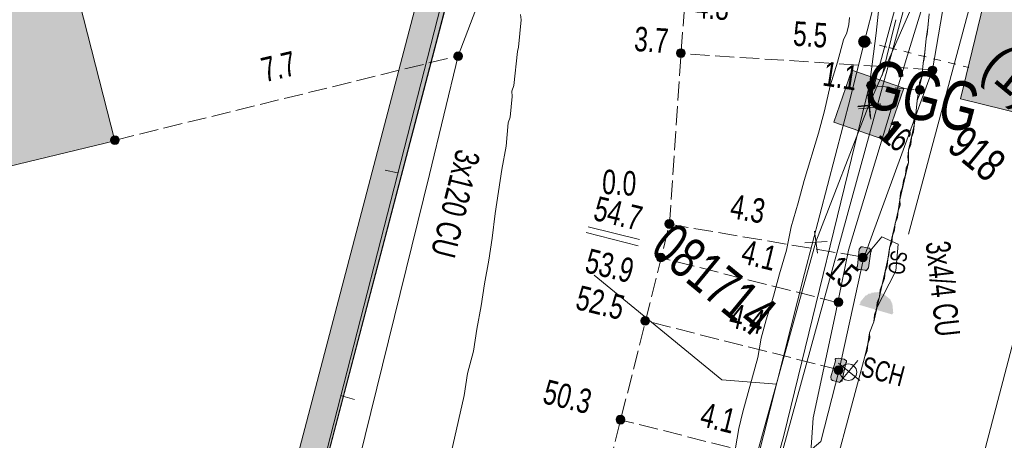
# Model space of a CAD drawing. Header units: metres. Extents: x -740 to 758, y -633 to 854.
# Tile 72 of 256: x -484 to -462, y -14 to -5. Entities that reach past the tile are written whole.
import ezdxf

# ---------------------------------------------------------------- set-up
doc = ezdxf.new("R2010")
doc.units = ezdxf.units.M
doc.header["$MEASUREMENT"] = 0
doc.linetypes.add('166_166', pattern=[0.3328, 0.1664, -0.1664])
doc.linetypes.add('416_125', pattern=[0.5408, 0.416, -0.1248])
for name, color, linetype in [('Gas.LOVION', 7, 'Continuous'), ('Grundkarte.LOVION', 7, 'Continuous'), ('Grundkarte_Text.LOVION', 7, 'Continuous'), ('Strom.LOVION', 7, 'Continuous'), ('StromBemass.LOVION', 7, 'Continuous'), ('Telko.LOVION', 7, 'Continuous'), ('Wasser.LOVION', 7, 'Continuous')]:
    doc.layers.add(name, color=color, linetype=linetype)
doc.styles.add('ERSTELLTER_STIL_1', font='arial.ttf')

msp = doc.modelspace()

# ---------------------------------------------------------------- hatches: boundary and pattern name
at = {"layer": 'Grundkarte.LOVION', "linetype": 'Continuous', "lineweight": 18}
for color, points in [(254, [(-479.165, -22.554), (-472.727, 1.987), (-474.621, 4.727), (-475.178, 4.377), (-473.424, 1.859), (-479.773, -22.377)]), (9, [(-492.285, -9.886), (-481.602, -7.305), (-483.807, 1.347), (-494.464, -1.203)]), (254, [(-463.189, -6.391), (-457.859, -7.702), (-457.133, -4.853), (-462.495, -3.515)])]:
    msp.add_hatch(color=color, dxfattribs=at).paths.add_polyline_path(points)
at = {"layer": 'Strom.LOVION', "linetype": 'Continuous', "lineweight": 13}
for points in [[(-465.396, -9.666), (-465.433, -10.039), (-465.447, -10.055), (-465.444, -10.084), (-465.412, -10.111), (-465.382, -10.108), (-465.262, -10.126), (-465.246, -10.139), (-465.193, -10.075), (-465.14, -9.715), (-465.127, -9.699), (-465.159, -9.672), (-465.162, -9.643), (-465.191, -9.646), (-465.327, -9.615), (-465.356, -9.618)], [(-465.396, -10.878), (-464.681, -11.088), (-464.654, -11.056), (-464.674, -10.851), (-464.69, -10.838), (-464.693, -10.809), (-464.709, -10.796), (-464.712, -10.766), (-464.873, -10.634), (-464.902, -10.637), (-464.918, -10.624), (-464.947, -10.627), (-464.979, -10.6), (-465.126, -10.615), (-465.139, -10.631), (-465.198, -10.637), (-465.224, -10.669), (-465.253, -10.672), (-465.372, -10.816), (-465.369, -10.845)], [(-465.768, -12.51), (-465.685, -12.147), (-465.672, -12.131), (-465.675, -12.102), (-465.723, -12.062), (-465.843, -12.044), (-465.902, -12.05), (-465.915, -12.066), (-465.912, -12.096), (-466.011, -12.445), (-466.005, -12.504), (-465.973, -12.53), (-465.837, -12.561), (-465.821, -12.574), (-465.795, -12.542), (-465.765, -12.539)]]:
    msp.add_hatch(color=7, dxfattribs=at).paths.add_polyline_path(points)
at = {"layer": 'StromBemass.LOVION', "linetype": 'Continuous', "lineweight": 13}
for points in [[(-469.203, -5.451), (-469.196, -5.442), (-469.19, -5.431), (-469.186, -5.42), (-469.183, -5.409), (-469.181, -5.397), (-469.181, -5.385), (-469.183, -5.373), (-469.186, -5.362), (-469.19, -5.351), (-469.196, -5.34), (-469.203, -5.331), (-469.211, -5.322), (-469.221, -5.315), (-469.231, -5.308), (-469.241, -5.303), (-469.253, -5.3), (-469.264, -5.297), (-469.276, -5.297), (-469.288, -5.297), (-469.3, -5.3), (-469.311, -5.303), (-469.322, -5.308), (-469.332, -5.315), (-469.341, -5.322), (-469.349, -5.331), (-469.356, -5.341), (-469.362, -5.351), (-469.366, -5.362), (-469.369, -5.374), (-469.37, -5.386), (-469.37, -5.398), (-469.369, -5.409), (-469.366, -5.421), (-469.361, -5.432), (-469.356, -5.442), (-469.349, -5.452), (-469.34, -5.46), (-469.331, -5.468), (-469.321, -5.474), (-469.31, -5.479), (-469.299, -5.483), (-469.287, -5.485), (-469.276, -5.486), (-469.264, -5.485), (-469.252, -5.483), (-469.241, -5.479), (-469.23, -5.474), (-469.22, -5.468), (-469.211, -5.46)], [(-474.054, -5.519), (-474.047, -5.51), (-474.041, -5.5), (-474.037, -5.489), (-474.034, -5.477), (-474.032, -5.466), (-474.032, -5.454), (-474.034, -5.442), (-474.037, -5.431), (-474.041, -5.42), (-474.047, -5.409), (-474.054, -5.4), (-474.062, -5.391), (-474.071, -5.384), (-474.081, -5.378), (-474.092, -5.373), (-474.103, -5.369), (-474.114, -5.367), (-474.126, -5.366), (-474.138, -5.367), (-474.15, -5.369), (-474.161, -5.373), (-474.171, -5.378), (-474.181, -5.384), (-474.19, -5.392), (-474.198, -5.4), (-474.205, -5.41), (-474.211, -5.42), (-474.215, -5.431), (-474.218, -5.443), (-474.219, -5.454), (-474.219, -5.466), (-474.218, -5.478), (-474.215, -5.489), (-474.211, -5.5), (-474.205, -5.51), (-474.198, -5.52), (-474.19, -5.528), (-474.181, -5.536), (-474.171, -5.542), (-474.16, -5.547), (-474.149, -5.551), (-474.137, -5.553), (-474.126, -5.554), (-474.114, -5.553), (-474.102, -5.551), (-474.091, -5.547), (-474.081, -5.542), (-474.071, -5.536), (-474.062, -5.528)], [(-463.726, -5.826), (-463.719, -5.817), (-463.713, -5.807), (-463.709, -5.796), (-463.706, -5.784), (-463.705, -5.773), (-463.705, -5.761), (-463.706, -5.749), (-463.709, -5.738), (-463.713, -5.727), (-463.719, -5.717), (-463.726, -5.707), (-463.734, -5.699), (-463.743, -5.692), (-463.753, -5.685), (-463.764, -5.68), (-463.775, -5.677), (-463.786, -5.675), (-463.798, -5.674), (-463.81, -5.675), (-463.821, -5.677), (-463.832, -5.681), (-463.843, -5.686), (-463.853, -5.692), (-463.862, -5.699), (-463.87, -5.708), (-463.877, -5.717), (-463.882, -5.728), (-463.886, -5.739), (-463.889, -5.75), (-463.891, -5.762), (-463.891, -5.773), (-463.889, -5.785), (-463.886, -5.796), (-463.882, -5.807), (-463.876, -5.817), (-463.869, -5.827), (-463.861, -5.835), (-463.852, -5.843), (-463.842, -5.849), (-463.832, -5.854), (-463.821, -5.857), (-463.809, -5.86), (-463.797, -5.86), (-463.786, -5.86), (-463.774, -5.857), (-463.763, -5.854), (-463.753, -5.849), (-463.743, -5.842), (-463.734, -5.835)], [(-465.065, -6.156), (-465.058, -6.146), (-465.052, -6.136), (-465.048, -6.125), (-465.045, -6.113), (-465.044, -6.102), (-465.044, -6.09), (-465.045, -6.078), (-465.048, -6.066), (-465.053, -6.055), (-465.058, -6.045), (-465.066, -6.035), (-465.074, -6.027), (-465.083, -6.019), (-465.093, -6.013), (-465.104, -6.008), (-465.115, -6.004), (-465.127, -6.002), (-465.139, -6.001), (-465.15, -6.002), (-465.162, -6.004), (-465.173, -6.008), (-465.184, -6.013), (-465.194, -6.019), (-465.203, -6.027), (-465.211, -6.036), (-465.218, -6.045), (-465.224, -6.056), (-465.228, -6.067), (-465.231, -6.078), (-465.233, -6.09), (-465.233, -6.102), (-465.231, -6.114), (-465.228, -6.125), (-465.224, -6.136), (-465.218, -6.147), (-465.211, -6.156), (-465.203, -6.165), (-465.194, -6.173), (-465.184, -6.179), (-465.173, -6.184), (-465.162, -6.188), (-465.15, -6.19), (-465.138, -6.191), (-465.126, -6.19), (-465.114, -6.188), (-465.103, -6.184), (-465.092, -6.179), (-465.082, -6.172), (-465.073, -6.165)], [(-464.005, -6.25), (-463.998, -6.241), (-463.993, -6.23), (-463.988, -6.219), (-463.985, -6.208), (-463.984, -6.196), (-463.984, -6.185), (-463.986, -6.173), (-463.988, -6.161), (-463.993, -6.151), (-463.999, -6.14), (-464.006, -6.131), (-464.014, -6.122), (-464.023, -6.115), (-464.033, -6.108), (-464.043, -6.103), (-464.055, -6.1), (-464.066, -6.098), (-464.078, -6.097), (-464.09, -6.098), (-464.101, -6.1), (-464.112, -6.104), (-464.123, -6.109), (-464.133, -6.115), (-464.142, -6.123), (-464.15, -6.131), (-464.157, -6.141), (-464.163, -6.151), (-464.167, -6.162), (-464.17, -6.173), (-464.171, -6.185), (-464.171, -6.197), (-464.17, -6.209), (-464.167, -6.22), (-464.162, -6.231), (-464.157, -6.241), (-464.15, -6.251), (-464.142, -6.259), (-464.133, -6.267), (-464.123, -6.273), (-464.112, -6.278), (-464.101, -6.282), (-464.089, -6.284), (-464.077, -6.285), (-464.066, -6.284), (-464.054, -6.282), (-464.043, -6.278), (-464.032, -6.273), (-464.022, -6.266), (-464.013, -6.259)], [(-481.526, -7.349), (-481.519, -7.34), (-481.514, -7.329), (-481.509, -7.318), (-481.506, -7.307), (-481.505, -7.295), (-481.505, -7.283), (-481.506, -7.271), (-481.509, -7.26), (-481.514, -7.249), (-481.52, -7.238), (-481.527, -7.229), (-481.535, -7.22), (-481.544, -7.212), (-481.554, -7.206), (-481.565, -7.201), (-481.576, -7.197), (-481.588, -7.195), (-481.6, -7.194), (-481.611, -7.195), (-481.623, -7.198), (-481.634, -7.201), (-481.645, -7.206), (-481.655, -7.213), (-481.664, -7.22), (-481.672, -7.229), (-481.679, -7.239), (-481.685, -7.249), (-481.689, -7.26), (-481.692, -7.272), (-481.694, -7.283), (-481.694, -7.295), (-481.692, -7.307), (-481.689, -7.319), (-481.685, -7.33), (-481.679, -7.34), (-481.672, -7.35), (-481.664, -7.358), (-481.655, -7.366), (-481.645, -7.372), (-481.634, -7.377), (-481.623, -7.381), (-481.611, -7.383), (-481.599, -7.384), (-481.587, -7.383), (-481.575, -7.381), (-481.564, -7.377), (-481.553, -7.372), (-481.543, -7.366), (-481.534, -7.358)], [(-469.459, -9.172), (-469.452, -9.162), (-469.447, -9.152), (-469.442, -9.141), (-469.44, -9.13), (-469.438, -9.118), (-469.438, -9.107), (-469.44, -9.095), (-469.443, -9.084), (-469.447, -9.073), (-469.453, -9.063), (-469.459, -9.053), (-469.467, -9.045), (-469.476, -9.038), (-469.486, -9.031), (-469.497, -9.026), (-469.508, -9.023), (-469.519, -9.021), (-469.531, -9.02), (-469.543, -9.021), (-469.554, -9.023), (-469.565, -9.027), (-469.576, -9.032), (-469.586, -9.038), (-469.595, -9.045), (-469.603, -9.054), (-469.609, -9.063), (-469.615, -9.074), (-469.619, -9.084), (-469.622, -9.096), (-469.624, -9.107), (-469.624, -9.119), (-469.622, -9.131), (-469.619, -9.142), (-469.615, -9.153), (-469.609, -9.163), (-469.602, -9.172), (-469.594, -9.181), (-469.585, -9.188), (-469.575, -9.194), (-469.565, -9.199), (-469.554, -9.203), (-469.542, -9.205), (-469.531, -9.206), (-469.519, -9.205), (-469.507, -9.203), (-469.496, -9.199), (-469.486, -9.194), (-469.476, -9.188), (-469.467, -9.18)], [(-469.454, -9.179), (-469.447, -9.17), (-469.441, -9.159), (-469.437, -9.148), (-469.434, -9.137), (-469.433, -9.125), (-469.433, -9.113), (-469.434, -9.102), (-469.437, -9.09), (-469.442, -9.079), (-469.447, -9.069), (-469.454, -9.06), (-469.462, -9.051), (-469.472, -9.044), (-469.481, -9.037), (-469.492, -9.032), (-469.503, -9.029), (-469.515, -9.027), (-469.527, -9.026), (-469.538, -9.027), (-469.55, -9.029), (-469.561, -9.033), (-469.572, -9.038), (-469.582, -9.044), (-469.591, -9.051), (-469.599, -9.06), (-469.606, -9.07), (-469.611, -9.08), (-469.616, -9.091), (-469.619, -9.102), (-469.62, -9.114), (-469.62, -9.126), (-469.618, -9.137), (-469.615, -9.149), (-469.611, -9.16), (-469.605, -9.17), (-469.598, -9.18), (-469.59, -9.188), (-469.581, -9.196), (-469.571, -9.202), (-469.561, -9.207), (-469.549, -9.21), (-469.538, -9.213), (-469.526, -9.213), (-469.514, -9.213), (-469.503, -9.21), (-469.492, -9.207), (-469.481, -9.202), (-469.471, -9.195), (-469.462, -9.188)], [(-469.452, -9.171), (-469.445, -9.162), (-469.439, -9.151), (-469.435, -9.14), (-469.432, -9.129), (-469.431, -9.117), (-469.431, -9.106), (-469.432, -9.094), (-469.435, -9.083), (-469.439, -9.072), (-469.445, -9.062), (-469.452, -9.052), (-469.46, -9.044), (-469.469, -9.036), (-469.479, -9.03), (-469.489, -9.025), (-469.501, -9.022), (-469.512, -9.02), (-469.524, -9.019), (-469.535, -9.02), (-469.547, -9.022), (-469.558, -9.026), (-469.569, -9.031), (-469.578, -9.037), (-469.587, -9.044), (-469.595, -9.053), (-469.602, -9.062), (-469.608, -9.073), (-469.612, -9.083), (-469.615, -9.095), (-469.616, -9.106), (-469.616, -9.118), (-469.615, -9.13), (-469.612, -9.141), (-469.607, -9.152), (-469.602, -9.162), (-469.595, -9.171), (-469.587, -9.18), (-469.578, -9.187), (-469.568, -9.194), (-469.557, -9.199), (-469.546, -9.202), (-469.535, -9.204), (-469.523, -9.205), (-469.511, -9.204), (-469.5, -9.202), (-469.489, -9.198), (-469.478, -9.193), (-469.469, -9.187), (-469.46, -9.18)], [(-469.483, -9.16), (-469.478, -9.153), (-469.474, -9.146), (-469.471, -9.139), (-469.469, -9.131), (-469.468, -9.123), (-469.468, -9.115), (-469.47, -9.107), (-469.472, -9.1), (-469.474, -9.092), (-469.478, -9.085), (-469.483, -9.079), (-469.489, -9.073), (-469.495, -9.068), (-469.501, -9.064), (-469.509, -9.06), (-469.516, -9.058), (-469.524, -9.056), (-469.532, -9.056), (-469.54, -9.057), (-469.548, -9.058), (-469.555, -9.061), (-469.563, -9.064), (-469.569, -9.068), (-469.575, -9.073), (-469.581, -9.079), (-469.585, -9.086), (-469.589, -9.093), (-469.592, -9.1), (-469.594, -9.108), (-469.595, -9.116), (-469.595, -9.124), (-469.594, -9.132), (-469.592, -9.139), (-469.589, -9.147), (-469.585, -9.154), (-469.581, -9.16), (-469.575, -9.166), (-469.569, -9.171), (-469.562, -9.175), (-469.555, -9.179), (-469.547, -9.181), (-469.54, -9.182), (-469.532, -9.183), (-469.524, -9.182), (-469.516, -9.181), (-469.508, -9.178), (-469.501, -9.175), (-469.494, -9.171), (-469.488, -9.166)], [(-469.483, -9.16), (-469.478, -9.153), (-469.474, -9.146), (-469.471, -9.139), (-469.469, -9.131), (-469.468, -9.123), (-469.468, -9.115), (-469.47, -9.107), (-469.472, -9.1), (-469.474, -9.092), (-469.478, -9.085), (-469.483, -9.079), (-469.489, -9.073), (-469.495, -9.068), (-469.501, -9.064), (-469.509, -9.06), (-469.516, -9.058), (-469.524, -9.056), (-469.532, -9.056), (-469.54, -9.057), (-469.548, -9.058), (-469.555, -9.061), (-469.563, -9.064), (-469.569, -9.068), (-469.575, -9.073), (-469.581, -9.079), (-469.585, -9.086), (-469.589, -9.093), (-469.592, -9.1), (-469.594, -9.108), (-469.595, -9.116), (-469.595, -9.124), (-469.594, -9.132), (-469.592, -9.139), (-469.589, -9.147), (-469.585, -9.154), (-469.581, -9.16), (-469.575, -9.166), (-469.569, -9.171), (-469.562, -9.175), (-469.555, -9.179), (-469.547, -9.181), (-469.54, -9.182), (-469.532, -9.183), (-469.524, -9.182), (-469.516, -9.181), (-469.508, -9.178), (-469.501, -9.175), (-469.494, -9.171), (-469.488, -9.166)], [(-469.483, -9.16), (-469.478, -9.153), (-469.474, -9.146), (-469.471, -9.139), (-469.469, -9.131), (-469.468, -9.123), (-469.468, -9.115), (-469.47, -9.107), (-469.472, -9.1), (-469.474, -9.092), (-469.478, -9.085), (-469.483, -9.079), (-469.489, -9.073), (-469.495, -9.068), (-469.501, -9.064), (-469.509, -9.06), (-469.516, -9.058), (-469.524, -9.056), (-469.532, -9.056), (-469.54, -9.057), (-469.548, -9.058), (-469.555, -9.061), (-469.563, -9.064), (-469.569, -9.068), (-469.575, -9.073), (-469.581, -9.079), (-469.585, -9.086), (-469.589, -9.093), (-469.592, -9.1), (-469.594, -9.108), (-469.595, -9.116), (-469.595, -9.124), (-469.594, -9.132), (-469.592, -9.139), (-469.589, -9.147), (-469.585, -9.154), (-469.581, -9.16), (-469.575, -9.166), (-469.569, -9.171), (-469.562, -9.175), (-469.555, -9.179), (-469.547, -9.181), (-469.54, -9.182), (-469.532, -9.183), (-469.524, -9.182), (-469.516, -9.181), (-469.508, -9.178), (-469.501, -9.175), (-469.494, -9.171), (-469.488, -9.166)], [(-469.483, -9.16), (-469.478, -9.153), (-469.474, -9.146), (-469.471, -9.139), (-469.469, -9.131), (-469.468, -9.123), (-469.468, -9.115), (-469.47, -9.107), (-469.472, -9.1), (-469.474, -9.092), (-469.478, -9.085), (-469.483, -9.079), (-469.489, -9.073), (-469.495, -9.068), (-469.501, -9.064), (-469.509, -9.06), (-469.516, -9.058), (-469.524, -9.056), (-469.532, -9.056), (-469.54, -9.057), (-469.548, -9.058), (-469.555, -9.061), (-469.563, -9.064), (-469.569, -9.068), (-469.575, -9.073), (-469.581, -9.079), (-469.585, -9.086), (-469.589, -9.093), (-469.592, -9.1), (-469.594, -9.108), (-469.595, -9.116), (-469.595, -9.124), (-469.594, -9.132), (-469.592, -9.139), (-469.589, -9.147), (-469.585, -9.154), (-469.581, -9.16), (-469.575, -9.166), (-469.569, -9.171), (-469.562, -9.175), (-469.555, -9.179), (-469.547, -9.181), (-469.54, -9.182), (-469.532, -9.183), (-469.524, -9.182), (-469.516, -9.181), (-469.508, -9.178), (-469.501, -9.175), (-469.494, -9.171), (-469.488, -9.166)], [(-469.483, -9.16), (-469.478, -9.153), (-469.474, -9.146), (-469.471, -9.139), (-469.469, -9.131), (-469.468, -9.123), (-469.468, -9.115), (-469.47, -9.107), (-469.472, -9.1), (-469.474, -9.092), (-469.478, -9.085), (-469.483, -9.079), (-469.489, -9.073), (-469.495, -9.068), (-469.501, -9.064), (-469.509, -9.06), (-469.516, -9.058), (-469.524, -9.056), (-469.532, -9.056), (-469.54, -9.057), (-469.548, -9.058), (-469.555, -9.061), (-469.563, -9.064), (-469.569, -9.068), (-469.575, -9.073), (-469.581, -9.079), (-469.585, -9.086), (-469.589, -9.093), (-469.592, -9.1), (-469.594, -9.108), (-469.595, -9.116), (-469.595, -9.124), (-469.594, -9.132), (-469.592, -9.139), (-469.589, -9.147), (-469.585, -9.154), (-469.581, -9.16), (-469.575, -9.166), (-469.569, -9.171), (-469.562, -9.175), (-469.555, -9.179), (-469.547, -9.181), (-469.54, -9.182), (-469.532, -9.183), (-469.524, -9.182), (-469.516, -9.181), (-469.508, -9.178), (-469.501, -9.175), (-469.494, -9.171), (-469.488, -9.166)], [(-469.483, -9.16), (-469.478, -9.153), (-469.474, -9.146), (-469.471, -9.139), (-469.469, -9.131), (-469.468, -9.123), (-469.468, -9.115), (-469.47, -9.107), (-469.472, -9.1), (-469.474, -9.092), (-469.478, -9.085), (-469.483, -9.079), (-469.489, -9.073), (-469.495, -9.068), (-469.501, -9.064), (-469.509, -9.06), (-469.516, -9.058), (-469.524, -9.056), (-469.532, -9.056), (-469.54, -9.057), (-469.548, -9.058), (-469.555, -9.061), (-469.563, -9.064), (-469.569, -9.068), (-469.575, -9.073), (-469.581, -9.079), (-469.585, -9.086), (-469.589, -9.093), (-469.592, -9.1), (-469.594, -9.108), (-469.595, -9.116), (-469.595, -9.124), (-469.594, -9.132), (-469.592, -9.139), (-469.589, -9.147), (-469.585, -9.154), (-469.581, -9.16), (-469.575, -9.166), (-469.569, -9.171), (-469.562, -9.175), (-469.555, -9.179), (-469.547, -9.181), (-469.54, -9.182), (-469.532, -9.183), (-469.524, -9.182), (-469.516, -9.181), (-469.508, -9.178), (-469.501, -9.175), (-469.494, -9.171), (-469.488, -9.166)], [(-469.483, -9.16), (-469.478, -9.153), (-469.474, -9.146), (-469.471, -9.139), (-469.469, -9.131), (-469.468, -9.123), (-469.468, -9.115), (-469.47, -9.107), (-469.472, -9.1), (-469.474, -9.092), (-469.478, -9.085), (-469.483, -9.079), (-469.489, -9.073), (-469.495, -9.068), (-469.501, -9.064), (-469.509, -9.06), (-469.516, -9.058), (-469.524, -9.056), (-469.532, -9.056), (-469.54, -9.057), (-469.548, -9.058), (-469.555, -9.061), (-469.563, -9.064), (-469.569, -9.068), (-469.575, -9.073), (-469.581, -9.079), (-469.585, -9.086), (-469.589, -9.093), (-469.592, -9.1), (-469.594, -9.108), (-469.595, -9.116), (-469.595, -9.124), (-469.594, -9.132), (-469.592, -9.139), (-469.589, -9.147), (-469.585, -9.154), (-469.581, -9.16), (-469.575, -9.166), (-469.569, -9.171), (-469.562, -9.175), (-469.555, -9.179), (-469.547, -9.181), (-469.54, -9.182), (-469.532, -9.183), (-469.524, -9.182), (-469.516, -9.181), (-469.508, -9.178), (-469.501, -9.175), (-469.494, -9.171), (-469.488, -9.166)], [(-469.64, -9.909), (-469.633, -9.899), (-469.627, -9.889), (-469.622, -9.878), (-469.62, -9.866), (-469.618, -9.854), (-469.618, -9.842), (-469.62, -9.83), (-469.623, -9.819), (-469.627, -9.808), (-469.633, -9.797), (-469.64, -9.787), (-469.648, -9.779), (-469.657, -9.771), (-469.668, -9.765), (-469.679, -9.76), (-469.69, -9.756), (-469.702, -9.754), (-469.714, -9.753), (-469.726, -9.754), (-469.737, -9.756), (-469.749, -9.76), (-469.76, -9.765), (-469.77, -9.772), (-469.779, -9.779), (-469.787, -9.788), (-469.794, -9.798), (-469.8, -9.808), (-469.804, -9.819), (-469.807, -9.831), (-469.809, -9.843), (-469.809, -9.855), (-469.807, -9.867), (-469.804, -9.878), (-469.8, -9.89), (-469.794, -9.9), (-469.787, -9.91), (-469.778, -9.918), (-469.769, -9.926), (-469.759, -9.932), (-469.748, -9.937), (-469.737, -9.941), (-469.725, -9.943), (-469.713, -9.944), (-469.701, -9.943), (-469.689, -9.941), (-469.678, -9.937), (-469.667, -9.932), (-469.657, -9.926), (-469.648, -9.918)], [(-465.243, -9.906), (-465.236, -9.896), (-465.23, -9.886), (-465.226, -9.875), (-465.223, -9.864), (-465.222, -9.853), (-465.222, -9.841), (-465.223, -9.829), (-465.226, -9.818), (-465.231, -9.807), (-465.236, -9.797), (-465.243, -9.788), (-465.251, -9.779), (-465.26, -9.772), (-465.27, -9.766), (-465.281, -9.761), (-465.292, -9.757), (-465.303, -9.755), (-465.315, -9.755), (-465.326, -9.755), (-465.338, -9.758), (-465.349, -9.761), (-465.359, -9.766), (-465.369, -9.772), (-465.378, -9.78), (-465.386, -9.788), (-465.393, -9.798), (-465.398, -9.808), (-465.402, -9.819), (-465.405, -9.83), (-465.407, -9.842), (-465.407, -9.853), (-465.405, -9.865), (-465.402, -9.876), (-465.398, -9.887), (-465.392, -9.897), (-465.385, -9.906), (-465.377, -9.915), (-465.368, -9.922), (-465.359, -9.928), (-465.348, -9.933), (-465.337, -9.937), (-465.326, -9.939), (-465.314, -9.94), (-465.302, -9.939), (-465.291, -9.937), (-465.28, -9.933), (-465.269, -9.928), (-465.26, -9.922), (-465.251, -9.914)], [(-465.772, -10.882), (-465.765, -10.872), (-465.76, -10.862), (-465.755, -10.851), (-465.752, -10.839), (-465.751, -10.827), (-465.751, -10.816), (-465.752, -10.804), (-465.755, -10.792), (-465.76, -10.781), (-465.766, -10.771), (-465.773, -10.761), (-465.781, -10.753), (-465.79, -10.745), (-465.8, -10.739), (-465.811, -10.734), (-465.822, -10.73), (-465.833, -10.728), (-465.845, -10.728), (-465.857, -10.728), (-465.869, -10.731), (-465.88, -10.734), (-465.891, -10.739), (-465.901, -10.746), (-465.91, -10.753), (-465.918, -10.762), (-465.925, -10.772), (-465.93, -10.782), (-465.935, -10.793), (-465.937, -10.804), (-465.939, -10.816), (-465.939, -10.828), (-465.937, -10.84), (-465.934, -10.851), (-465.93, -10.862), (-465.924, -10.872), (-465.917, -10.882), (-465.909, -10.891), (-465.9, -10.898), (-465.89, -10.904), (-465.879, -10.909), (-465.868, -10.913), (-465.856, -10.915), (-465.845, -10.916), (-465.833, -10.915), (-465.821, -10.913), (-465.81, -10.909), (-465.799, -10.904), (-465.789, -10.898), (-465.78, -10.89)], [(-469.984, -11.289), (-469.977, -11.279), (-469.972, -11.269), (-469.967, -11.258), (-469.965, -11.246), (-469.963, -11.235), (-469.963, -11.223), (-469.965, -11.211), (-469.968, -11.2), (-469.972, -11.189), (-469.978, -11.178), (-469.985, -11.169), (-469.993, -11.16), (-470.002, -11.153), (-470.012, -11.146), (-470.023, -11.141), (-470.034, -11.138), (-470.046, -11.136), (-470.057, -11.135), (-470.069, -11.136), (-470.081, -11.138), (-470.092, -11.142), (-470.103, -11.147), (-470.113, -11.153), (-470.122, -11.161), (-470.13, -11.169), (-470.137, -11.179), (-470.142, -11.189), (-470.147, -11.2), (-470.15, -11.212), (-470.151, -11.223), (-470.151, -11.235), (-470.15, -11.247), (-470.147, -11.258), (-470.142, -11.269), (-470.136, -11.28), (-470.129, -11.289), (-470.121, -11.298), (-470.112, -11.305), (-470.102, -11.312), (-470.092, -11.317), (-470.08, -11.32), (-470.069, -11.323), (-470.057, -11.323), (-470.045, -11.322), (-470.033, -11.32), (-470.022, -11.316), (-470.012, -11.311), (-470.002, -11.305), (-469.992, -11.297)], [(-465.774, -12.361), (-465.767, -12.351), (-465.761, -12.341), (-465.757, -12.33), (-465.754, -12.319), (-465.753, -12.308), (-465.753, -12.296), (-465.754, -12.285), (-465.757, -12.273), (-465.762, -12.263), (-465.767, -12.252), (-465.774, -12.243), (-465.782, -12.235), (-465.791, -12.227), (-465.801, -12.221), (-465.811, -12.216), (-465.822, -12.213), (-465.834, -12.21), (-465.845, -12.21), (-465.857, -12.211), (-465.868, -12.213), (-465.879, -12.216), (-465.89, -12.221), (-465.9, -12.228), (-465.908, -12.235), (-465.916, -12.243), (-465.923, -12.253), (-465.929, -12.263), (-465.933, -12.274), (-465.936, -12.285), (-465.937, -12.297), (-465.937, -12.308), (-465.936, -12.32), (-465.933, -12.331), (-465.929, -12.342), (-465.923, -12.352), (-465.916, -12.361), (-465.908, -12.37), (-465.899, -12.377), (-465.889, -12.383), (-465.879, -12.388), (-465.868, -12.392), (-465.856, -12.394), (-465.845, -12.395), (-465.833, -12.394), (-465.822, -12.392), (-465.811, -12.388), (-465.8, -12.383), (-465.79, -12.377), (-465.782, -12.369)], [(-470.521, -13.441), (-470.514, -13.432), (-470.508, -13.421), (-470.504, -13.41), (-470.501, -13.398), (-470.5, -13.387), (-470.5, -13.375), (-470.501, -13.363), (-470.504, -13.351), (-470.509, -13.34), (-470.514, -13.33), (-470.521, -13.32), (-470.53, -13.311), (-470.539, -13.304), (-470.549, -13.297), (-470.56, -13.292), (-470.571, -13.289), (-470.583, -13.286), (-470.595, -13.286), (-470.607, -13.287), (-470.618, -13.289), (-470.63, -13.293), (-470.641, -13.298), (-470.651, -13.304), (-470.66, -13.312), (-470.668, -13.32), (-470.675, -13.33), (-470.681, -13.341), (-470.685, -13.352), (-470.688, -13.363), (-470.689, -13.375), (-470.689, -13.387), (-470.688, -13.399), (-470.685, -13.411), (-470.68, -13.422), (-470.675, -13.432), (-470.668, -13.442), (-470.659, -13.45), (-470.65, -13.458), (-470.64, -13.464), (-470.629, -13.469), (-470.618, -13.473), (-470.606, -13.475), (-470.594, -13.476), (-470.582, -13.475), (-470.57, -13.473), (-470.559, -13.469), (-470.548, -13.464), (-470.538, -13.458), (-470.529, -13.45)]]:
    msp.add_hatch(color=7, dxfattribs=at).paths.add_polyline_path(points)
at = {"layer": 'Telko.LOVION', "linetype": 'Continuous', "lineweight": 13}
msp.add_hatch(color=7, dxfattribs=at).paths.add_polyline_path([(-465.947, -6.897), (-464.816, -7.289), (-464.424, -6.157), (-465.556, -5.765)])
at = {"layer": 'Wasser.LOVION', "linetype": 'Continuous', "lineweight": 13}
for points in [[(-465.182, -5.227), (-465.172, -5.214), (-465.164, -5.199), (-465.158, -5.183), (-465.154, -5.167), (-465.152, -5.151), (-465.152, -5.134), (-465.154, -5.117), (-465.158, -5.101), (-465.164, -5.086), (-465.173, -5.071), (-465.182, -5.058), (-465.194, -5.045), (-465.207, -5.035), (-465.221, -5.026), (-465.236, -5.019), (-465.252, -5.014), (-465.268, -5.011), (-465.285, -5.01), (-465.302, -5.011), (-465.318, -5.014), (-465.334, -5.019), (-465.349, -5.026), (-465.363, -5.035), (-465.376, -5.046), (-465.388, -5.058), (-465.397, -5.072), (-465.405, -5.086), (-465.411, -5.102), (-465.416, -5.118), (-465.418, -5.135), (-465.418, -5.151), (-465.415, -5.168), (-465.411, -5.184), (-465.405, -5.2), (-465.397, -5.214), (-465.387, -5.228), (-465.376, -5.24), (-465.363, -5.251), (-465.348, -5.26), (-465.333, -5.267), (-465.317, -5.272), (-465.301, -5.275), (-465.284, -5.276), (-465.268, -5.275), (-465.251, -5.272), (-465.235, -5.266), (-465.22, -5.259), (-465.206, -5.25), (-465.193, -5.239)], [(-465.179, -5.226), (-465.169, -5.212), (-465.161, -5.197), (-465.155, -5.182), (-465.151, -5.166), (-465.149, -5.149), (-465.149, -5.132), (-465.151, -5.116), (-465.155, -5.099), (-465.161, -5.084), (-465.169, -5.069), (-465.179, -5.056), (-465.191, -5.044), (-465.204, -5.033), (-465.218, -5.024), (-465.233, -5.017), (-465.249, -5.012), (-465.265, -5.009), (-465.282, -5.008), (-465.299, -5.009), (-465.315, -5.012), (-465.331, -5.017), (-465.346, -5.024), (-465.36, -5.033), (-465.373, -5.044), (-465.385, -5.056), (-465.394, -5.07), (-465.402, -5.085), (-465.409, -5.1), (-465.413, -5.116), (-465.415, -5.133), (-465.415, -5.15), (-465.412, -5.166), (-465.408, -5.183), (-465.402, -5.198), (-465.394, -5.213), (-465.384, -5.226), (-465.373, -5.238), (-465.36, -5.249), (-465.346, -5.258), (-465.33, -5.265), (-465.314, -5.27), (-465.298, -5.273), (-465.281, -5.274), (-465.265, -5.273), (-465.248, -5.27), (-465.232, -5.265), (-465.217, -5.257), (-465.203, -5.248), (-465.19, -5.238)], [(-462.909, -5.329), (-463.103, -6.058), (-462.725, -6.153), (-462.559, -5.428)]]:
    msp.add_hatch(color=7, dxfattribs=at).paths.add_polyline_path(points)

# ---------------------------------------------------------------- linework, layer by layer
at = {"layer": 'Gas.LOVION', "color": 5, "linetype": 'Continuous', "lineweight": 18}
msp.add_lwpolyline([(-497.516, -140.635), (-496.321, -133.056), (-494.832, -124.103), (-492.381, -110.932), (-489.72, -100.061), (-485.993, -84.062), (-482.878, -73.753), (-479.464, -62.424), (-476.437, -50.912), (-476.108, -49.594), (-475.771, -46.532), (-470.529, -26.689), (-463.97, -2.788), (-464.107, -1.382), (-464.272, -0.601), (-467.443, 20.34), (-469.368, 30.807), (-470.131, 34.988), (-470.255, 35.493)], dxfattribs=at)
at = {"layer": 'Grundkarte.LOVION', "color": 8, "linetype": 'Continuous', "lineweight": 18}
for points in [[(-507.816, -132.17), (-496.956, -90.587), (-498.423, -90.996), (-497.678, -88.648), (-496.361, -84.884), (-494.869, -81.102), (-493.663, -77.408), (-492.451, -73.181), (-479.165, -22.554), (-473.267, -0.046), (-472.213, 3.987), (-474.117, 12.875), (-474.589, 14.986), (-486.99, 64.433), (-497.862, 107.615), (-501.852, 123.333)], [(-501.026, -100.65), (-498.423, -90.996), (-496.956, -90.587), (-507.816, -132.17), (-496.956, -90.587), (-498.423, -90.996), (-497.678, -88.648), (-496.361, -84.884), (-494.869, -81.102), (-493.663, -77.408), (-492.451, -73.181), (-479.165, -22.554), (-473.267, -0.046), (-472.213, 3.987), (-474.117, 12.875), (-474.589, 14.986), (-486.99, 64.433)], [(-479.165, -22.554), (-472.897, 1.911), (-474.861, 4.763), (-475.794, 8.869), (-473.441, 9.897), (-474.589, 14.986), (-497.087, 9.299), (-514.91, 4.778), (-531.176, 0.646), (-531.421, -0.176), (-533.377, -12.514), (-535.621, -25.532), (-537.077, -33.92), (-506.655, -27.961)], [(-462.522, -2.631), (-464.32, -9.339)], [(-463.873, -4.537), (-463.918, -4.984), (-463.938, -5.075), (-463.983, -5.523), (-464.004, -5.614), (-464.034, -5.912), (-464.081, -6.035), (-464.096, -6.184), (-464.085, -6.301), (-464.132, -6.424), (-464.162, -6.723), (-464.209, -6.845), (-464.197, -6.962), (-464.212, -7.112), (-464.259, -7.235), (-464.274, -7.384), (-464.321, -7.507), (-464.336, -7.656), (-464.325, -7.773), (-464.372, -7.896), (-464.387, -8.045), (-464.434, -8.168), (-464.449, -8.317), (-464.496, -8.44), (-464.511, -8.589), (-464.5, -8.706), (-464.547, -8.829), (-464.562, -8.978), (-464.609, -9.101), (-464.624, -9.25), (-464.671, -9.373), (-464.686, -9.522), (-464.733, -9.645), (-464.748, -9.795), (-464.769, -9.885), (-464.784, -10.034), (-464.831, -10.157), (-464.846, -10.307), (-464.94, -10.552), (-464.955, -10.701), (-465.002, -10.824), (-465.017, -10.974), (-465.064, -11.096), (-465.079, -11.246), (-465.173, -11.491), (-465.162, -11.608), (-465.209, -11.731), (-465.224, -11.88), (-465.271, -12.003), (-475.733, -51.005)], [(-463.873, -4.537), (-463.903, -4.835), (-463.938, -5.075), (-463.968, -5.374), (-464.004, -5.614), (-464.034, -5.912), (-464.096, -6.184), (-464.132, -6.424), (-464.162, -6.723), (-464.197, -6.962), (-464.321, -7.507), (-464.325, -7.773), (-464.511, -8.589), (-464.547, -8.829), (-464.733, -9.645), (-464.769, -9.885), (-465.079, -11.246), (-465.173, -11.491), (-465.209, -11.731), (-465.271, -12.003), (-475.733, -51.005)], [(-475.733, -51.005), (-465.271, -12.003), (-465.209, -11.731), (-465.173, -11.491), (-465.079, -11.246), (-464.769, -9.885), (-464.733, -9.645), (-464.547, -8.829), (-464.511, -8.589), (-464.325, -7.773), (-464.321, -7.507), (-464.197, -6.962), (-464.162, -6.723), (-464.132, -6.424), (-464.096, -6.184), (-464.034, -5.912), (-464.004, -5.614), (-463.968, -5.374), (-463.938, -5.075), (-463.903, -4.835), (-463.873, -4.537)], [(-472.768, -4.549), (-472.757, -4.666), (-472.816, -5.263), (-472.837, -5.354), (-472.912, -6.1), (-472.959, -6.223), (-472.948, -6.34), (-472.992, -6.788), (-473.04, -6.911), (-473.079, -7.417), (-473.176, -7.929), (-473.319, -8.889), (-473.385, -9.427), (-473.456, -9.907), (-473.554, -10.419), (-473.625, -10.899), (-473.723, -11.411), (-473.794, -11.891), (-473.924, -12.376), (-473.995, -12.856), (-474.368, -14.489)], [(-468.091, -13.993), (-468.014, -13.572), (-467.931, -13.209), (-467.604, -12.024), (-467.527, -11.603), (-467.418, -11.208), (-467.261, -10.691), (-467.131, -10.205), (-466.975, -9.687), (-466.877, -9.175), (-466.721, -8.657), (-466.591, -8.172), (-466.279, -7.136), (-466.149, -6.651), (-466.025, -6.107), (-465.868, -5.589), (-465.739, -5.103), (-465.665, -4.948), (-465.624, -4.767), (-465.609, -4.618)], [(-457.827, -7.729), (-458.771, -9.86), (-461.381, -9.17), (-470.357, -43.416), (-465.351, -49.577)], [(-475.717, -7.941), (-475.445, -8.003)], [(-465.271, -12.003), (-475.733, -51.005)], [(-476.381, -12.942), (-476.685, -12.853)]]:
    msp.add_lwpolyline(points, dxfattribs=at)
at = {"layer": 'Grundkarte.LOVION', "color": 253, "linetype": 'Continuous', "lineweight": 18}
msp.add_lwpolyline([(-497.087, 9.299), (-474.589, 14.986), (-474.117, 12.875), (-472.213, 3.987), (-473.267, -0.046), (-479.165, -22.554), (-482.82, -23.266), (-488.65, -24.397), (-492.285, -9.886), (-494.464, -1.203)], close=True, dxfattribs=at)
at = {"layer": 'Grundkarte.LOVION', "color": 8, "linetype": 'Continuous', "lineweight": 18}
for points in [[(-497.087, 9.299), (-474.589, 14.986), (-474.117, 12.875), (-472.213, 3.987), (-473.267, -0.046), (-479.165, -22.554), (-482.82, -23.266), (-488.65, -24.397), (-492.285, -9.886), (-494.464, -1.203)], [(-492.285, -9.886), (-494.464, -1.203), (-483.807, 1.347), (-481.602, -7.305)], [(-463.189, -6.391), (-462.495, -3.515), (-457.133, -4.853), (-457.859, -7.702)]]:
    msp.add_lwpolyline(points, close=True, dxfattribs=at)
at = {"layer": 'Grundkarte.LOVION', "color": 7, "linetype": 'Continuous', "lineweight": 13}
msp.add_lwpolyline([(-479.165, -22.554), (-479.773, -22.377), (-473.424, 1.859), (-475.178, 4.377), (-474.621, 4.727), (-472.727, 1.987)], close=True, dxfattribs=at)
at = {"layer": 'Grundkarte.LOVION', "color": 253, "linetype": 'Continuous', "lineweight": 18}
msp.add_lwpolyline([(-475.733, -51.005), (-465.271, -12.003), (-465.209, -11.731), (-465.173, -11.491), (-465.079, -11.246), (-464.769, -9.885), (-464.733, -9.645), (-464.547, -8.829), (-464.511, -8.589), (-464.325, -7.773), (-464.321, -7.507), (-464.197, -6.962), (-464.162, -6.723), (-464.132, -6.424), (-464.096, -6.184), (-464.034, -5.912), (-464.004, -5.614), (-463.968, -5.374), (-463.938, -5.075), (-463.903, -4.835), (-463.873, -4.537)], dxfattribs=at)
at = {"layer": 'Strom.LOVION', "color": 1, "linetype": 'Continuous', "lineweight": 18}
for points in [[(-475.244, -45.431), (-474.296, -41.067), (-473.762, -38.976), (-473.099, -35.778), (-467.038, -13.728), (-465.17, -6.082), (-465.028, -4.96), (-464.706, -1.914), (-465.484, 7.261), (-465.381, 8.468), (-466.927, 14.908), (-467.228, 16.179), (-467.092, 16.902), (-466.79, 17.596), (-467.891, 22.055), (-469.187, 26.081), (-469.052, 28.636), (-472.051, 41.17), (-471.97, 42.153), (-476.574, 62.038), (-480.433, 78.079), (-482.281, 84.74), (-487.904, 107.938), (-492.439, 124.401)], [(-473.586, -4.038), (-474.128, -5.451), (-474.747, -8.038), (-483.675, -44.29), (-491.771, -75.302), (-493.233, -80.455), (-495.955, -84.652), (-497.192, -88.024), (-501.668, -105.722), (-502.719, -110.243)]]:
    msp.add_lwpolyline(points, dxfattribs=at)
at = {"layer": 'Strom.LOVION', "color": 5, "linetype": 'Continuous', "lineweight": 18}
msp.add_lwpolyline([(-472.056, -34.804), (-469.344, -25.214), (-466.469, -14.411), (-466.396, -13.34), (-465.908, -11.075), (-465.63, -9.689), (-464.346, -5.44), (-464.054, -4.495), (-463.636, -1.366), (-463.538, -0.1), (-463.599, 0.219), (-465.125, 7.208), (-465.873, 9.115), (-468.547, 20.602), (-469.211, 23.463), (-468.393, 28.094), (-468.675, 29.618), (-468.286, 30.78), (-468.414, 31.477), (-470.064, 38.379), (-470.7, 40.652), (-470.627, 41.265), (-462.966, 43.477)], dxfattribs=at)
at = {"layer": 'Strom.LOVION', "color": 150, "linetype": 'Continuous', "lineweight": 18}
for points in [[(-467.706, 29.684), (-468.009, 29.61), (-466.437, 22.744), (-466.893, 22.123), (-466.439, 20.35), (-465.818, 17.928), (-466.711, 16.939), (-467.015, 16.569), (-466.64, 14.995), (-464.955, 7.741), (-463.208, -0.156), (-463.009, -1.127), (-463.798, -5.756), (-465.301, -9.878), (-465.833, -12.295)], [(-465.301, -9.878), (-464.905, -9.396), (-464.55, -9.554), (-464.596, -10.134), (-465.03, -10.99)], [(-465.833, -12.295), (-466.228, -13.855), (-466.747, -14.29), (-469.577, -24.941), (-472.337, -34.654), (-472.636, -35.674), (-472.899, -36.615), (-474.092, -43.308), (-476.197, -51.701), (-476.568, -53.2), (-478.668, -55.755), (-479.779, -59.957), (-480.345, -62.023), (-482.234, -69.005), (-482.45, -69.824), (-486.213, -83.936), (-487.134, -87.513), (-488.226, -91.758), (-491.362, -104.419)]]:
    msp.add_lwpolyline(points, dxfattribs=at)
at = {"layer": 'Strom.LOVION', "color": 7, "linetype": 'Continuous', "lineweight": 13}
for points in [[(-465.396, -9.666), (-465.356, -9.618), (-465.327, -9.615), (-465.191, -9.646), (-465.162, -9.643), (-465.159, -9.672), (-465.127, -9.699), (-465.14, -9.715), (-465.193, -10.075), (-465.246, -10.139), (-465.262, -10.126), (-465.382, -10.108), (-465.412, -10.111), (-465.444, -10.084), (-465.447, -10.055), (-465.433, -10.039)], [(-465.768, -12.51), (-465.765, -12.539), (-465.795, -12.542), (-465.821, -12.574), (-465.837, -12.561), (-465.973, -12.53), (-466.005, -12.504), (-466.011, -12.445), (-465.912, -12.096), (-465.915, -12.066), (-465.902, -12.05), (-465.843, -12.044), (-465.723, -12.062), (-465.675, -12.102), (-465.672, -12.131), (-465.685, -12.147)]]:
    msp.add_lwpolyline(points, close=True, dxfattribs=at)
at = {"layer": 'Strom.LOVION', "color": 9, "linetype": 'Continuous', "lineweight": 18}
for points in [[(-465.848, -12.148), (-465.382, -12.531)], [(-465.821, -12.574), (-465.425, -12.092)]]:
    msp.add_lwpolyline(points, dxfattribs=at)
msp.add_circle((-465.628, -12.346), 0.178, dxfattribs=at)
at = {"layer": 'StromBemass.LOVION', "color": 7, "linetype": '416_125', "lineweight": 13}
for points in [[(-482.859, -62.165), (-482.159, -59.348), (-481.103, -55.181), (-480.353, -52.27), (-479.985, -50.741), (-479.92, -50.499), (-479.646, -49.378), (-477.88, -42.349), (-476.207, -35.727), (-475.984, -34.833), (-470.046, -11.229), (-469.528, -9.124), (-469.198, -4.333), (-469.186, -4.155), (-468.976, -1.016), (-468.959, -0.734), (-468.898, 0.455), (-468.88, 0.575), (-468.564, 5.054), (-468.386, 7.465), (-468.268, 9.28), (-468.184, 10.692), (-467.633, 18.504), (-467.623, 18.549)], [(-481.589, -7.288), (-474.128, -5.451)], [(-463.798, -5.756), (-469.271, -5.404)], [(-465.154, -6.095), (-464.08, -6.197)], [(-469.528, -9.124), (-465.32, -9.836)], [(-465.843, -10.833), (-469.722, -9.852)], [(-465.833, -12.295), (-470.046, -11.229)], [(-466.634, -14.383), (-470.604, -13.382)]]:
    msp.add_lwpolyline(points, dxfattribs=at)
at = {"layer": 'StromBemass.LOVION', "color": 7, "linetype": 'Continuous', "lineweight": 13}
for points in [[(-471.296, -9.179), (-470.175, -9.453)], [(-471.343, -9.301), (-470.206, -9.589)]]:
    msp.add_lwpolyline(points, dxfattribs=at)
for centre, radius in [((-469.276, -5.391), 0.0947), ((-474.126, -5.46), 0.0937), ((-463.798, -5.767), 0.0932), ((-465.138, -6.096), 0.0947), ((-464.078, -6.191), 0.0938), ((-481.599, -7.289), 0.0947), ((-469.531, -9.113), 0.0929), ((-469.526, -9.12), 0.0937), ((-469.523, -9.112), 0.093), ((-469.532, -9.119), 0.0634), ((-469.532, -9.119), 0.0634), ((-469.532, -9.119), 0.0634), ((-469.532, -9.119), 0.0634), ((-469.532, -9.119), 0.0634), ((-469.532, -9.119), 0.0634), ((-469.532, -9.119), 0.0634), ((-469.713, -9.849), 0.0955), ((-465.314, -9.847), 0.0925), ((-465.845, -10.822), 0.0942), ((-470.057, -11.229), 0.0941), ((-465.845, -12.302), 0.0924), ((-470.594, -13.381), 0.0951)]:
    msp.add_circle(centre, radius, dxfattribs=at)
at = {"layer": 'Telko.LOVION', "color": 1, "linetype": 'Continuous', "lineweight": 18}
for points in [[(-465.186, -6.527), (-463.72, -1.108), (-465.691, 8.615), (-468.012, 18.304), (-469.542, 26.696), (-471.752, 37.209), (-474.31, 47.2), (-476.946, 57.686), (-478.405, 65.804), (-477.316, 66.605), (-469.156, 69.295), (-458.728, 71.925), (-448.748, 74.438), (-438.127, 77.205), (-435.779, 77.834)], [(-490.877, -106.514), (-488.262, -92.752), (-486.754, -86.56), (-482.73, -71.344), (-481.224, -65.123), (-479.22, -57.509), (-478.058, -52.918), (-477.23, -49.748), (-475.162, -42.186), (-471.765, -29.47), (-468.505, -17.314), (-466.342, -9.507), (-465.186, -6.527), (-463.785, -3.316), (-457.499, 1.155), (-449.522, 2.704), (-440.203, 3.068), (-439.089, 1.803), (-431.586, -0.73), (-423.326, -3.587), (-418.222, -8.186), (-409.98, -7.691)]]:
    msp.add_lwpolyline(points, dxfattribs=at)
at = {"layer": 'Telko.LOVION', "color": 7, "linetype": 'Continuous', "lineweight": 13}
msp.add_lwpolyline([(-465.947, -6.897), (-465.556, -5.765), (-464.424, -6.157), (-464.816, -7.289)], close=True, dxfattribs=at)
msp.add_lwpolyline([(-465.947, -6.897), (-465.556, -5.765), (-464.424, -6.157), (-464.816, -7.289)], close=True, dxfattribs=at)
for points in [[(-465.209, -6.293), (-465.16, -6.791)], [(-465.195, -6.277), (-465.147, -6.774)], [(-465.19, -6.335), (-465.141, -6.833)], [(-465.433, -6.566), (-464.935, -6.517)], [(-465.42, -6.55), (-464.922, -6.501)], [(-465.414, -6.609), (-464.916, -6.56)], [(-466.365, -9.273), (-466.304, -9.755)], [(-466.577, -9.53), (-466.092, -9.497)]]:
    msp.add_lwpolyline(points, dxfattribs=at)
at = {"layer": 'Telko.LOVION', "color": 49, "linetype": 'Continuous', "lineweight": 18}
msp.add_lwpolyline([(-471.163, -10.23), (-468.383, -12.514), (-467.192, -12.605)], dxfattribs=at)
at = {"layer": 'Wasser.LOVION', "color": 150, "linetype": 'Continuous', "lineweight": 18}
msp.add_lwpolyline([(-471.676, 40.054), (-470.741, 36.081), (-470.683, 35.792), (-470.614, 35.547), (-470.576, 35.3), (-470.502, 34.996), (-470.174, 33.462), (-469.372, 29.491), (-468.541, 25.523), (-467.917, 21.565), (-467.675, 20.746), (-467.181, 17.809), (-466.642, 13.813), (-466.117, 9.8), (-465.549, 5.807), (-464.889, 1.172), (-464.708, -0.835), (-464.477, -1.832), (-464.603, -2.51), (-465.278, -5.132), (-465.586, -6.359), (-466.585, -10.196), (-468.525, -17.863)], dxfattribs=at)
at = {"layer": 'Wasser.LOVION', "color": 7, "linetype": 'Continuous', "lineweight": 13}
msp.add_lwpolyline([(-464.599, -4.667), (-464.894, -5.878)], dxfattribs=at)
at = {"layer": 'Wasser.LOVION', "color": 150, "linetype": '166_166', "lineweight": 18}
msp.add_lwpolyline([(-465.278, -5.132), (-464.747, -5.272), (-463.005, -5.708)], dxfattribs=at)

# ---------------------------------------------------------------- texts
at = {"layer": 'Grundkarte_Text.LOVION', "color": 7, "linetype": 'Continuous', "lineweight": 13, "insert": (-462.937, -5.973), "char_height": 0.83073, "attachment_point": 7, "rotation": 320.584, "style": 'ERSTELLTER_STIL_1'}
msp.add_mtext('{\\A1;\\W0.89450x;(1)}', dxfattribs=at)
at = {"layer": 'Strom.LOVION', "color": 1, "linetype": 'Continuous', "lineweight": 18, "insert": (-474.166, -7.457), "char_height": 0.53355, "attachment_point": 7, "rotation": 256.1786, "style": 'ERSTELLTER_STIL_1'}
msp.add_mtext('{\\A1;\\W0.71558x;3x120 CU}', dxfattribs=at)
at = {"layer": 'Strom.LOVION', "color": 150, "linetype": 'Continuous', "lineweight": 18, "insert": (-463.957, -9.521), "char_height": 0.53355, "attachment_point": 7, "rotation": 276.246, "style": 'ERSTELLTER_STIL_1'}
msp.add_mtext('{\\A1;\\W0.67087x;3x4/4 CU }', dxfattribs=at)
at = {"layer": 'Strom.LOVION', "color": 7, "linetype": 'Continuous', "lineweight": 13, "attachment_point": 7, "style": 'ERSTELLTER_STIL_1'}
for s, insert, char_height, rotation in [('{\\A1;\\W0.71557x;SO}', (-464.698, -9.676), 0.3557, 261.2467), ('{\\A1;\\W0.71561x;SCH}', (-465.389, -12.43), 0.44461, 345.2448)]:
    msp.add_mtext(s, dxfattribs=dict(at, insert=insert, char_height=char_height, rotation=rotation))
at = {"layer": 'StromBemass.LOVION', "color": 7, "linetype": 'Continuous', "lineweight": 13, "attachment_point": 7, "style": 'ERSTELLTER_STIL_1'}
for s, insert, char_height, rotation in [('{\\A1;\\W0.71558x;4.8}', (-468.985, -4.632), 0.53355, 356.0757), ('{\\A1;\\W0.71557x;5.5}', (-466.848, -5.235), 0.53355, 356.2438), ('{\\A1;\\W0.71559x;3.7}', (-470.307, -5.352), 0.53354, 356.2437), ('{\\A1;\\W0.71557x;7.7}', (-478.336, -6.029), 0.53355, 13.2427), ('{\\A1;\\W0.71558x;1.1}', (-466.213, -6.094), 0.53354, 351.2427), ('{\\A1;\\W0.71557x;0.0}', (-471.007, -8.465), 0.53355, 356.2438), ('{\\A1;\\W0.71557x;54.7}', (-471.212, -9.028), 0.53355, 346.245), ('{\\A1;\\W0.71557x;4.3}', (-468.231, -8.991), 0.53355, 350.2429), ('{\\A1;\\W0.71557x;4.1}', (-467.994, -9.966), 0.53355, 346.2448), ('{\\A1;\\W0.71559x;53.9}', (-471.396, -10.169), 0.53354, 346.2446), ('{\\A1;\\W0.71557x;52.5}', (-471.6, -10.972), 0.53355, 346.2448), ('{\\A1;\\W0.71559x;4.4}', (-468.262, -11.355), 0.53354, 346.2446), ('{\\A1;\\W0.71557x;50.3}', (-472.314, -13.023), 0.53355, 346.2448), ('{\\A1;\\W0.71559x;4.1}', (-468.889, -13.512), 0.53354, 346.2446)]:
    msp.add_mtext(s, dxfattribs=dict(at, insert=insert, char_height=char_height, rotation=rotation))
at = {"layer": 'Telko.LOVION', "color": 250, "linetype": 'Continuous', "lineweight": 18, "char_height": 0.53354, "attachment_point": 7, "rotation": 320.584, "style": 'ERSTELLTER_STIL_1'}
for s, insert in [('{\\A1;\\W0.71558x;16}', (-465.007, -7.205)), ('{\\A1;\\W0.71557x;1}', (-464.983, -7.228)), ('{\\A1;\\W0.71558x;1}', (-464.951, -7.254)), ('{\\A1;\\W0.71558x;15}', (-466.165, -10.184))]:
    msp.add_mtext(s, dxfattribs=dict(at, insert=insert))
at = {"layer": 'Telko.LOVION', "color": 7, "linetype": 'Continuous', "lineweight": 13, "insert": (-463.52, -7.488), "char_height": 0.7114, "attachment_point": 7, "rotation": 320.5841, "style": 'ERSTELLTER_STIL_1'}
msp.add_mtext('{\\A1;\\W0.71558x;918}', dxfattribs=at)
at = {"layer": 'Telko.LOVION', "color": 220, "linetype": 'Continuous', "lineweight": 18, "insert": (-469.986, -9.732), "char_height": 0.88922, "attachment_point": 7, "rotation": 320.5841, "style": 'ERSTELLTER_STIL_1'}
msp.add_mtext('{\\A1;\\W0.71561x;081714}', dxfattribs=at)
at = {"layer": 'Wasser.LOVION', "color": 150, "linetype": 'Continuous', "lineweight": 18, "insert": (-465.358, -6.536), "char_height": 1.06709, "attachment_point": 7, "rotation": 345.2444, "style": 'ERSTELLTER_STIL_1'}
msp.add_mtext('{\\A1;\\W0.71558x;GGG}', dxfattribs=at)

doc.saveas('drawing.dxf')
